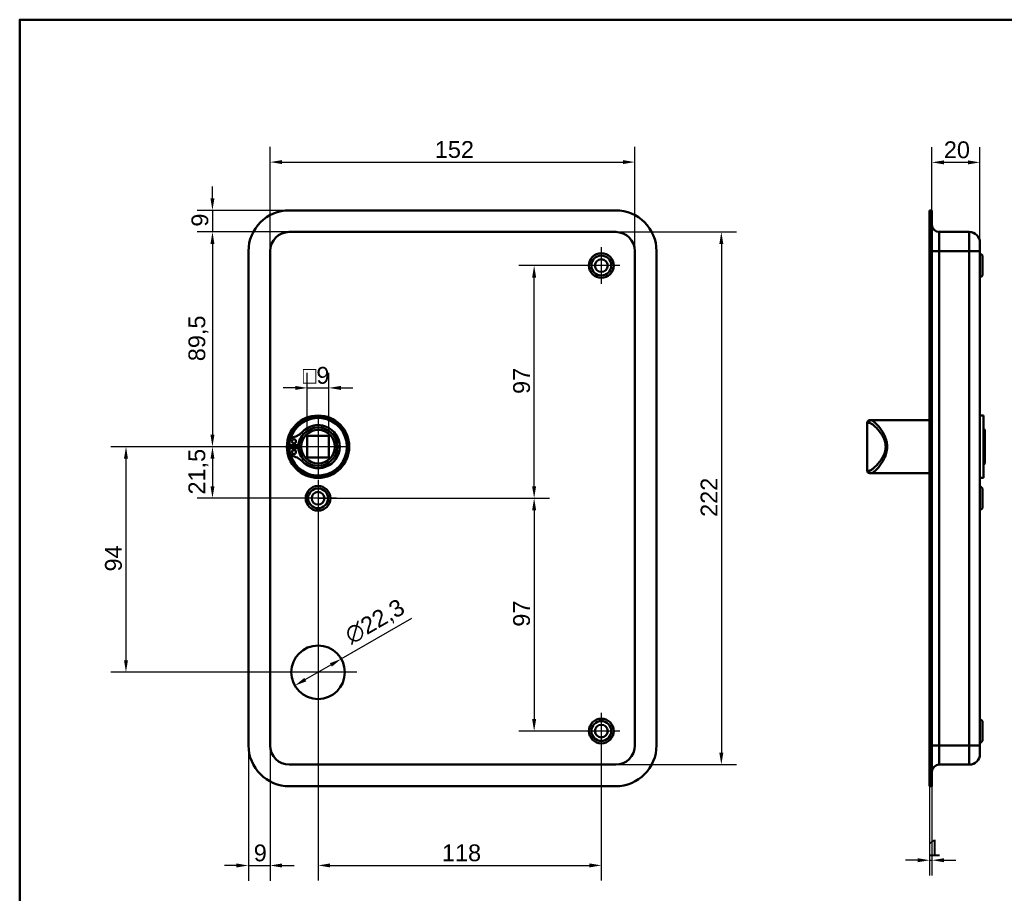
# Model space of a CAD drawing. Header units: millimetres. Extents: x 20 to 833, y 20 to 574.
# Tile 4 of 6: x 20 to 430, y 210 to 574. Entities that reach past the tile are written whole.
import ezdxf

# ---------------------------------------------------------------- set-up
doc = ezdxf.new("R2010")
doc.units = ezdxf.units.MM
doc.header["$LTSCALE"] = 2
for name, color, linetype, lineweight in [('Bemaßungen(DIN)', 7, 'Continuous', 25), ('Mittelpunktmarkierung(DIN)', 7, 'Continuous', 25), ('Sichtbare Kanten(DIN)', 7, 'Continuous', 50), ('Sichtbare tangentiale Kanten(DIN)', 7, 'Continuous', 50), ('Skizziergeometrie(DIN)', 7, 'Continuous', 50)]:
    doc.layers.add(name, color=color, linetype=linetype, lineweight=lineweight)
doc.styles.add('STANDARD-DIN~0', font='arial.ttf')
doc.dimstyles.new('CAD-LAN', dxfattribs={"dimscale": 2, "dimtxt": 3.5, "dimasz": 2.5, "dimexe": 3.175, "dimexo": 0, "dimgap": 0.8, "dimtad": 1, "dimrnd": 1e-08, "dimtxsty": 'STANDARD-DIN~0', "dimcen": 0.09, "dimdle": 10, "dimclrd": 250, "dimclre": 250, "dimclrt": 250, "dimadec": 0, "dimazin": 2, "dimtfac": 1, "dimtmove": 0, "dimatfit": 3, "dimfxl": 1, "dimtolj": 1, "dimtzin": 0, "dimlwd": 25, "dimlwe": 25, "dimarcsym": 0})

# ---------------------------------------------------------------- blocks, each defined once
blk = doc.blocks.new('Ränder Standardrahmen')
at = {"layer": 'Skizziergeometrie(DIN)', "flags": 128}
blk.add_lwpolyline([(10, 10), (10, 287), (410, 287), (410, 10), (10, 10)], dxfattribs=at)
blk = doc.blocks.new('*D8')
at = {"layer": 'Bemaßungen(DIN)', "color": 250, "linetype": 'Continuous', "lineweight": 25, "true_color": 0x3f3f3f, "transparency": 16777216}
for p, q in [((124.31, 477.54), (124.31, 521)), ((276.31, 477.54), (276.31, 521)), ((129.31, 514.65), (271.31, 514.65))]:
    blk.add_line(p, q, dxfattribs=at)
at = {"layer": 'Bemaßungen(DIN)', "color": 250, "linetype": 'Continuous', "true_color": 0x3f3f3f, "transparency": 16777216}
for points in [[(129.31, 515.48), (129.31, 513.82), (124.31, 514.65)], [(271.31, 515.48), (271.31, 513.82), (276.31, 514.65)]]:
    blk.add_solid(points, dxfattribs=at)
at = {"layer": 'Defpoints', "color": 0, "linetype": 'Continuous', "transparency": 16777216}
for p in [(276.31, 514.65), (124.31, 477.54), (276.31, 477.54)]:
    blk.add_point(p, dxfattribs=at)
at = {"layer": 'Bemaßungen(DIN)', "color": 250, "linetype": 'Continuous', "lineweight": 25, "true_color": 0x3f3f3f, "transparency": 16777216, "insert": (192.94, 523.4), "char_height": 7, "attachment_point": 1, "style": 'STANDARD-DIN~0'}
blk.add_mtext('\\A1;152', dxfattribs=at)
blk = doc.blocks.new('*D9')
at = {"layer": 'Bemaßungen(DIN)', "color": 250, "linetype": 'Continuous', "lineweight": 25, "true_color": 0x3f3f3f, "transparency": 16777216}
for p, q in [((268.31, 485.54), (318.66, 485.54)), ((312.31, 480.54), (312.31, 268.54)), ((268.31, 263.54), (318.66, 263.54))]:
    blk.add_line(p, q, dxfattribs=at)
at = {"layer": 'Bemaßungen(DIN)', "color": 250, "linetype": 'Continuous', "true_color": 0x3f3f3f, "transparency": 16777216}
for points in [[(311.48, 480.54), (313.14, 480.54), (312.31, 485.54)], [(311.48, 268.54), (313.14, 268.54), (312.31, 263.54)]]:
    blk.add_solid(points, dxfattribs=at)
at = {"layer": 'Defpoints', "color": 0, "linetype": 'Continuous', "transparency": 16777216}
for p in [(268.31, 485.54), (268.31, 263.54), (312.31, 263.54)]:
    blk.add_point(p, dxfattribs=at)
at = {"layer": 'Bemaßungen(DIN)', "color": 250, "linetype": 'Continuous', "lineweight": 25, "true_color": 0x3f3f3f, "transparency": 16777216, "insert": (303.68, 366.78), "char_height": 7, "attachment_point": 1, "rotation": 90, "style": 'STANDARD-DIN~0'}
blk.add_mtext('\\A1;222', dxfattribs=at)
blk = doc.blocks.new('*D10')
at = {"layer": 'Bemaßungen(DIN)', "color": 250, "linetype": 'Continuous', "lineweight": 25, "true_color": 0x3f3f3f, "transparency": 16777216}
for p, q in [((132.31, 485.54), (93.96, 485.54)), ((100.31, 480.54), (100.31, 401.04)), ((144.31, 396.04), (93.96, 396.04))]:
    blk.add_line(p, q, dxfattribs=at)
at = {"layer": 'Bemaßungen(DIN)', "color": 250, "linetype": 'Continuous', "true_color": 0x3f3f3f, "transparency": 16777216}
for points in [[(99.48, 480.54), (101.14, 480.54), (100.31, 485.54)], [(99.48, 401.04), (101.14, 401.04), (100.31, 396.04)]]:
    blk.add_solid(points, dxfattribs=at)
at = {"layer": 'Defpoints', "color": 0, "linetype": 'Continuous', "transparency": 16777216}
for p in [(132.31, 485.54), (100.31, 396.04), (144.31, 396.04)]:
    blk.add_point(p, dxfattribs=at)
at = {"layer": 'Bemaßungen(DIN)', "color": 250, "linetype": 'Continuous', "lineweight": 25, "true_color": 0x3f3f3f, "transparency": 16777216, "insert": (90.3, 431.67), "char_height": 7, "attachment_point": 1, "rotation": 90, "style": 'STANDARD-DIN~0'}
blk.add_mtext('\\A1;89,5', dxfattribs=at)
blk = doc.blocks.new('*D11')
at = {"layer": 'Bemaßungen(DIN)', "color": 250, "linetype": 'Continuous', "lineweight": 25, "true_color": 0x3f3f3f, "transparency": 16777216}
for p, q in [((144.31, 396.04), (93.96, 396.04)), ((100.31, 391.04), (100.31, 379.54)), ((144.31, 374.54), (93.96, 374.54))]:
    blk.add_line(p, q, dxfattribs=at)
at = {"layer": 'Bemaßungen(DIN)', "color": 250, "linetype": 'Continuous', "true_color": 0x3f3f3f, "transparency": 16777216}
for points in [[(99.48, 391.04), (101.14, 391.04), (100.31, 396.04)], [(99.48, 379.54), (101.14, 379.54), (100.31, 374.54)]]:
    blk.add_solid(points, dxfattribs=at)
at = {"layer": 'Defpoints', "color": 0, "linetype": 'Continuous', "transparency": 16777216}
for p in [(144.31, 396.04), (100.31, 374.54), (144.31, 374.54)]:
    blk.add_point(p, dxfattribs=at)
at = {"layer": 'Bemaßungen(DIN)', "color": 250, "linetype": 'Continuous', "lineweight": 25, "true_color": 0x3f3f3f, "transparency": 16777216, "insert": (90.3, 376.11), "char_height": 7, "attachment_point": 1, "rotation": 90, "style": 'STANDARD-DIN~0'}
blk.add_mtext('\\A1;21,5', dxfattribs=at)
blk = doc.blocks.new('*D12')
at = {"layer": 'Bemaßungen(DIN)', "color": 250, "linetype": 'Continuous', "lineweight": 25, "true_color": 0x3f3f3f, "transparency": 16777216}
for p, q in [((144.31, 396.04), (57.93, 396.04)), ((64.28, 391.04), (64.28, 307.04)), ((144.31, 302.04), (57.93, 302.04))]:
    blk.add_line(p, q, dxfattribs=at)
at = {"layer": 'Bemaßungen(DIN)', "color": 250, "linetype": 'Continuous', "true_color": 0x3f3f3f, "transparency": 16777216}
for points in [[(63.44, 391.04), (65.11, 391.04), (64.28, 396.04)], [(63.44, 307.04), (65.11, 307.04), (64.28, 302.04)]]:
    blk.add_solid(points, dxfattribs=at)
at = {"layer": 'Defpoints', "color": 0, "linetype": 'Continuous', "transparency": 16777216}
for p in [(144.31, 396.04), (64.28, 302.04), (144.31, 302.04)]:
    blk.add_point(p, dxfattribs=at)
at = {"layer": 'Bemaßungen(DIN)', "color": 250, "linetype": 'Continuous', "lineweight": 25, "true_color": 0x3f3f3f, "transparency": 16777216, "insert": (55.53, 344.04), "char_height": 7, "attachment_point": 1, "rotation": 90, "style": 'STANDARD-DIN~0'}
blk.add_mtext('\\A1;94', dxfattribs=at)
blk = doc.blocks.new('*D13')
at = {"layer": 'Bemaßungen(DIN)', "color": 250, "linetype": 'Continuous', "lineweight": 25, "true_color": 0x3f3f3f, "transparency": 16777216}
for p, q in [((100.31, 499.54), (100.31, 504.54)), ((132.31, 494.54), (93.96, 494.54)), ((100.31, 494.54), (100.31, 485.54)), ((132.31, 485.54), (93.96, 485.54)), ((100.31, 480.54), (100.31, 475.54))]:
    blk.add_line(p, q, dxfattribs=at)
at = {"layer": 'Bemaßungen(DIN)', "color": 250, "linetype": 'Continuous', "true_color": 0x3f3f3f, "transparency": 16777216}
for points in [[(99.48, 499.54), (101.14, 499.54), (100.31, 494.54)], [(99.48, 480.54), (101.14, 480.54), (100.31, 485.54)]]:
    blk.add_solid(points, dxfattribs=at)
at = {"layer": 'Defpoints', "color": 0, "linetype": 'Continuous', "transparency": 16777216}
for p in [(132.31, 494.54), (100.31, 485.54), (132.31, 485.54)]:
    blk.add_point(p, dxfattribs=at)
at = {"layer": 'Bemaßungen(DIN)', "color": 250, "linetype": 'Continuous', "lineweight": 25, "true_color": 0x3f3f3f, "transparency": 16777216, "insert": (91.56, 487.74), "char_height": 7, "attachment_point": 1, "rotation": 90, "style": 'STANDARD-DIN~0'}
blk.add_mtext('\\A1;9', dxfattribs=at)
blk = doc.blocks.new('*D14')
at = {"layer": 'Bemaßungen(DIN)', "color": 250, "linetype": 'Continuous', "lineweight": 25, "true_color": 0x3f3f3f, "transparency": 16777216}
for p, q in [((144.31, 366.89), (144.31, 215.19)), ((262.31, 269.89), (262.31, 215.19)), ((149.31, 221.54), (257.31, 221.54))]:
    blk.add_line(p, q, dxfattribs=at)
at = {"layer": 'Bemaßungen(DIN)', "color": 250, "linetype": 'Continuous', "true_color": 0x3f3f3f, "transparency": 16777216}
for points in [[(149.31, 222.37), (149.31, 220.7), (144.31, 221.54)], [(257.31, 222.37), (257.31, 220.7), (262.31, 221.54)]]:
    blk.add_solid(points, dxfattribs=at)
at = {"layer": 'Defpoints', "color": 0, "linetype": 'Continuous', "transparency": 16777216}
for p in [(144.31, 366.89), (262.31, 269.89), (262.31, 221.54)]:
    blk.add_point(p, dxfattribs=at)
at = {"layer": 'Bemaßungen(DIN)', "color": 250, "linetype": 'Continuous', "lineweight": 25, "true_color": 0x3f3f3f, "transparency": 16777216, "insert": (195.9, 230.29), "char_height": 7, "attachment_point": 1, "style": 'STANDARD-DIN~0'}
blk.add_mtext('\\A1;118', dxfattribs=at)
blk = doc.blocks.new('*D15')
at = {"layer": 'Bemaßungen(DIN)', "color": 250, "linetype": 'Continuous', "lineweight": 25, "true_color": 0x3f3f3f, "transparency": 16777216}
for p, q in [((115.31, 271.54), (115.31, 215.15)), ((124.31, 271.54), (124.31, 215.15)), ((110.31, 221.5), (105.31, 221.5)), ((115.31, 221.5), (124.31, 221.5)), ((129.31, 221.5), (134.31, 221.5))]:
    blk.add_line(p, q, dxfattribs=at)
at = {"layer": 'Bemaßungen(DIN)', "color": 250, "linetype": 'Continuous', "true_color": 0x3f3f3f, "transparency": 16777216}
for points in [[(110.31, 222.34), (110.31, 220.67), (115.31, 221.5)], [(129.31, 222.34), (129.31, 220.67), (124.31, 221.5)]]:
    blk.add_solid(points, dxfattribs=at)
at = {"layer": 'Defpoints', "color": 0, "linetype": 'Continuous', "transparency": 16777216}
for p in [(115.31, 271.54), (124.31, 271.54), (124.31, 221.5)]:
    blk.add_point(p, dxfattribs=at)
at = {"layer": 'Bemaßungen(DIN)', "color": 250, "linetype": 'Continuous', "lineweight": 25, "true_color": 0x3f3f3f, "transparency": 16777216, "insert": (117.51, 230.25), "char_height": 7, "attachment_point": 1, "style": 'STANDARD-DIN~0'}
blk.add_mtext('\\A1;9', dxfattribs=at)
blk = doc.blocks.new('*D16')
at = {"layer": 'Bemaßungen(DIN)', "color": 250, "linetype": 'Continuous', "lineweight": 25, "true_color": 0x3f3f3f, "transparency": 16777216}
for p, q in [((254.66, 471.54), (227.97, 471.54)), ((234.32, 379.54), (234.32, 466.54)), ((144.31, 374.54), (240.67, 374.54))]:
    blk.add_line(p, q, dxfattribs=at)
at = {"layer": 'Bemaßungen(DIN)', "color": 250, "linetype": 'Continuous', "true_color": 0x3f3f3f, "transparency": 16777216}
for points in [[(233.48, 466.54), (235.15, 466.54), (234.32, 471.54)], [(233.48, 379.54), (235.15, 379.54), (234.32, 374.54)]]:
    blk.add_solid(points, dxfattribs=at)
at = {"layer": 'Defpoints', "color": 0, "linetype": 'Continuous', "transparency": 16777216}
for p in [(234.32, 471.54), (254.66, 471.54), (144.31, 374.54)]:
    blk.add_point(p, dxfattribs=at)
at = {"layer": 'Bemaßungen(DIN)', "color": 250, "linetype": 'Continuous', "lineweight": 25, "true_color": 0x3f3f3f, "transparency": 16777216, "insert": (225.57, 418.02), "char_height": 7, "attachment_point": 1, "rotation": 90, "style": 'STANDARD-DIN~0'}
blk.add_mtext('\\A1;97', dxfattribs=at)
blk = doc.blocks.new('*D17')
at = {"layer": 'Bemaßungen(DIN)', "color": 250, "linetype": 'Continuous', "lineweight": 25, "true_color": 0x3f3f3f, "transparency": 16777216}
for p, q in [((144.31, 374.54), (240.67, 374.54)), ((234.32, 369.54), (234.32, 282.54)), ((254.66, 277.54), (227.97, 277.54))]:
    blk.add_line(p, q, dxfattribs=at)
at = {"layer": 'Bemaßungen(DIN)', "color": 250, "linetype": 'Continuous', "true_color": 0x3f3f3f, "transparency": 16777216}
for points in [[(233.48, 369.54), (235.15, 369.54), (234.32, 374.54)], [(233.48, 282.54), (235.15, 282.54), (234.32, 277.54)]]:
    blk.add_solid(points, dxfattribs=at)
at = {"layer": 'Defpoints', "color": 0, "linetype": 'Continuous', "transparency": 16777216}
for p in [(144.31, 374.54), (234.32, 277.54), (254.66, 277.54)]:
    blk.add_point(p, dxfattribs=at)
at = {"layer": 'Bemaßungen(DIN)', "color": 250, "linetype": 'Continuous', "lineweight": 25, "true_color": 0x3f3f3f, "transparency": 16777216, "insert": (225.57, 321.02), "char_height": 7, "attachment_point": 1, "rotation": 90, "style": 'STANDARD-DIN~0'}
blk.add_mtext('\\A1;97', dxfattribs=at)
blk = doc.blocks.new('*D18')
at = {"layer": 'Bemaßungen(DIN)', "color": 250, "linetype": 'Continuous', "lineweight": 25, "true_color": 0x3f3f3f, "transparency": 16777216}
for p, q in [((153.97, 307.61), (183.41, 324.6)), ((138.98, 298.96), (149.64, 305.11))]:
    blk.add_line(p, q, dxfattribs=at)
at = {"layer": 'Bemaßungen(DIN)', "color": 250, "linetype": 'Continuous', "true_color": 0x3f3f3f, "transparency": 16777216}
for points in [[(149.22, 305.83), (150.05, 304.39), (153.97, 307.61)], [(138.57, 299.69), (139.4, 298.24), (134.65, 296.47)]]:
    blk.add_solid(points, dxfattribs=at)
at = {"layer": 'Defpoints', "color": 0, "linetype": 'Continuous', "transparency": 16777216}
for p in [(153.97, 307.61), (134.65, 296.47)]:
    blk.add_point(p, dxfattribs=at)
at = {"layer": 'Bemaßungen(DIN)', "color": 250, "linetype": 'Continuous', "lineweight": 25, "true_color": 0x3f3f3f, "transparency": 16777216, "insert": (154.56, 319.78), "char_height": 7, "attachment_point": 1, "rotation": 29.9861, "style": 'STANDARD-DIN~0'}
blk.add_mtext('\\A1;∅22,3', dxfattribs=at)
blk = doc.blocks.new('*D19')
at = {"layer": 'Bemaßungen(DIN)', "color": 250, "linetype": 'Continuous', "lineweight": 25, "true_color": 0x3f3f3f, "transparency": 16777216}
for p, q in [((139.81, 400.54), (139.81, 426.89)), ((148.81, 400.54), (148.81, 426.89)), ((134.81, 420.54), (129.81, 420.54)), ((139.81, 420.54), (148.81, 420.54)), ((153.81, 420.54), (158.81, 420.54))]:
    blk.add_line(p, q, dxfattribs=at)
at = {"layer": 'Bemaßungen(DIN)', "color": 250, "linetype": 'Continuous', "true_color": 0x3f3f3f, "transparency": 16777216}
for points in [[(134.81, 421.37), (134.81, 419.7), (139.81, 420.54)], [(153.81, 421.37), (153.81, 419.7), (148.81, 420.54)]]:
    blk.add_solid(points, dxfattribs=at)
at = {"layer": 'Defpoints', "color": 0, "linetype": 'Continuous', "transparency": 16777216}
for p in [(148.81, 420.54), (139.81, 400.54), (148.81, 400.54)]:
    blk.add_point(p, dxfattribs=at)
at = {"layer": 'Bemaßungen(DIN)', "color": 250, "linetype": 'Continuous', "lineweight": 25, "true_color": 0x3f3f3f, "transparency": 16777216, "insert": (137.94, 429.29), "char_height": 7, "attachment_point": 1, "style": 'STANDARD-DIN~0'}
blk.add_mtext('\\A1;\\fAIGDT|b0|i0;\\H7.0000;o\\fArial|b0|i0;\\H7.0000;9', dxfattribs=at)
blk = doc.blocks.new('*D20')
at = {"layer": 'Bemaßungen(DIN)', "color": 250, "linetype": 'Continuous', "lineweight": 25, "true_color": 0x3f3f3f, "transparency": 16777216}
for p, q in [((400.06, 494.54), (400.06, 520.89)), ((420.06, 481.04), (420.06, 520.89)), ((415.06, 514.54), (405.06, 514.54))]:
    blk.add_line(p, q, dxfattribs=at)
at = {"layer": 'Bemaßungen(DIN)', "color": 250, "linetype": 'Continuous', "true_color": 0x3f3f3f, "transparency": 16777216}
for points in [[(405.06, 515.37), (405.06, 513.7), (400.06, 514.54)], [(415.06, 515.37), (415.06, 513.7), (420.06, 514.54)]]:
    blk.add_solid(points, dxfattribs=at)
at = {"layer": 'Defpoints', "color": 0, "linetype": 'Continuous', "transparency": 16777216}
for p in [(400.06, 514.54), (400.06, 494.54), (420.06, 481.04)]:
    blk.add_point(p, dxfattribs=at)
at = {"layer": 'Bemaßungen(DIN)', "color": 250, "linetype": 'Continuous', "lineweight": 25, "true_color": 0x3f3f3f, "transparency": 16777216, "insert": (405, 523.29), "char_height": 7, "attachment_point": 1, "style": 'STANDARD-DIN~0'}
blk.add_mtext('\\A1;20', dxfattribs=at)
blk = doc.blocks.new('*D21')
at = {"layer": 'Bemaßungen(DIN)', "color": 250, "linetype": 'Continuous', "lineweight": 25, "true_color": 0x3f3f3f, "transparency": 16777216}
for p, q in [((399.06, 254.54), (399.06, 217.35)), ((400.06, 254.54), (400.06, 217.35)), ((394.06, 223.7), (389.06, 223.7)), ((399.06, 223.7), (400.06, 223.7)), ((405.06, 223.7), (410.06, 223.7))]:
    blk.add_line(p, q, dxfattribs=at)
at = {"layer": 'Bemaßungen(DIN)', "color": 250, "linetype": 'Continuous', "true_color": 0x3f3f3f, "transparency": 16777216}
for points in [[(394.06, 224.54), (394.06, 222.87), (399.06, 223.7)], [(405.06, 224.54), (405.06, 222.87), (400.06, 223.7)]]:
    blk.add_solid(points, dxfattribs=at)
at = {"layer": 'Defpoints', "color": 0, "linetype": 'Continuous', "transparency": 16777216}
for p in [(399.06, 254.54), (400.06, 254.54), (400.06, 223.7)]:
    blk.add_point(p, dxfattribs=at)
at = {"layer": 'Bemaßungen(DIN)', "color": 250, "linetype": 'Continuous', "lineweight": 25, "true_color": 0x3f3f3f, "transparency": 16777216, "insert": (398.27, 232.33), "char_height": 7, "attachment_point": 1, "style": 'STANDARD-DIN~0'}
blk.add_mtext('\\A1;1', dxfattribs=at)

msp = doc.modelspace()

# ---------------------------------------------------------------- linework, layer by layer
at = {"layer": 'Mittelpunktmarkierung(DIN)', "linetype": 'Continuous'}
for p, q in [((262.309, 479.188), (262.309, 463.888)), ((269.959, 471.538), (254.659, 471.538)), ((144.309, 408.038), (144.309, 384.038)), ((156.309, 396.038), (132.309, 396.038)), ((144.309, 382.188), (144.309, 366.888)), ((151.959, 374.538), (136.659, 374.538)), ((144.309, 318.188), (144.309, 285.888)), ((160.459, 302.038), (128.159, 302.038)), ((262.309, 285.188), (262.309, 269.888)), ((269.959, 277.538), (254.659, 277.538))]:
    msp.add_line(p, q, dxfattribs=at)
at = {"layer": 'Sichtbare Kanten(DIN)'}
for p, q in [((132.309, 494.538), (268.309, 494.538)), ((399.059, 494.538), (399.059, 477.538)), ((399.059, 494.538), (400.059, 494.538)), ((400.059, 494.538), (400.059, 477.538)), ((268.309, 485.538), (132.309, 485.538)), ((415.559, 485.538), (403.059, 485.538)), ((420.059, 481.038), (420.059, 477.538)), ((115.309, 271.538), (115.309, 477.538)), ((124.309, 477.538), (124.309, 271.538)), ((276.309, 271.538), (276.309, 477.538)), ((285.309, 477.538), (285.309, 271.538)), ((399.059, 271.538), (399.059, 477.538)), ((400.059, 271.538), (400.059, 477.538)), ((420.059, 271.538), (420.059, 477.538)), ((421.059, 475.688), (420.059, 476.688)), ((421.059, 475.688), (421.059, 467.388)), ((421.059, 467.388), (420.059, 466.388)), ((374.059, 407.038), (374.729, 407.038)), ((379.059, 407.038), (374.729, 407.038)), ((399.059, 407.038), (379.059, 407.038)), ((421.559, 409.038), (420.059, 409.038)), ((421.559, 383.038), (421.559, 409.038)), ((373.059, 406.038), (373.059, 386.038)), ((422.059, 403.038), (421.559, 403.538)), ((422.059, 403.038), (422.059, 389.038)), ((132.401, 396.655), (132.401, 398.039)), ((139.809, 391.538), (139.809, 400.538)), ((139.809, 400.538), (148.809, 400.538)), ((148.809, 400.538), (148.809, 391.538)), ((136.101, 396.655), (132.401, 396.655)), ((132.401, 395.421), (136.101, 395.421)), ((132.401, 394.037), (132.401, 395.421)), ((148.809, 391.538), (139.809, 391.538)), ((422.059, 389.038), (421.559, 388.538)), ((374.729, 385.038), (374.059, 385.038)), ((379.059, 385.038), (374.729, 385.038)), ((399.059, 385.038), (379.059, 385.038)), ((421.559, 383.038), (420.059, 383.038)), ((421.059, 378.688), (420.059, 379.688)), ((421.059, 378.688), (421.059, 370.388)), ((421.059, 370.388), (420.059, 369.388)), ((421.059, 281.688), (420.059, 282.688)), ((421.059, 281.688), (421.059, 273.388)), ((399.059, 271.538), (399.059, 254.538)), ((400.059, 271.538), (400.059, 254.538)), ((421.059, 273.388), (420.059, 272.388)), ((420.059, 271.538), (420.059, 268.038)), ((132.309, 263.538), (268.309, 263.538)), ((415.559, 263.538), (403.059, 263.538)), ((268.309, 254.538), (132.309, 254.538)), ((399.059, 254.538), (400.059, 254.538))]:
    msp.add_line(p, q, dxfattribs=at)
for centre, radius in [((262.309, 471.538), 5.15), ((262.309, 471.538), 4.15), ((262.309, 471.538), 2.65), ((144.309, 396.038), 13), ((144.309, 396.038), 12.5), ((144.309, 396.038), 8), ((144.309, 396.038), 7), ((134.251, 398.27), 0.85), ((134.251, 393.806), 0.85), ((144.309, 374.538), 5.15), ((144.309, 374.538), 4.15), ((144.309, 374.538), 2.65), ((144.309, 302.038), 11.15), ((262.309, 277.538), 5.15), ((262.309, 277.538), 4.15), ((262.309, 277.538), 2.65)]:
    msp.add_circle(centre, radius, dxfattribs=at)
for centre, radius, start, end in [((132.309, 477.538), 17, 90, 180), ((268.309, 477.538), 17, 0, 90), ((403.059, 488.538), 3, 180, 270), ((132.309, 477.538), 8, 90, 180), ((268.309, 477.538), 8, 0, 90), ((415.559, 481.038), 4.5, 0, 90), ((144.309, 396.038), 12, 194.7921, 165.2079), ((374.059, 406.038), 1, 90, 180), ((131.661, 408.408), 8.725, 284.80219, 315.63645), ((144.309, 396.038), 9, 220.90334, 139.09666), ((144.309, 396.038), 8.967, 224.36355, 135.63645), ((134.401, 398.039), 2, 104.80219, 180), ((143.576, 396.038), 7.5, 130.96945, 175.28369), ((144.309, 396.038), 8.2, 163.43926, 196.56074), ((144.309, 396.038), 12, 172.89827, 187.10173), ((134.401, 394.037), 2, 180, 255.19781), ((144.309, 396.038), 9, 176.0711, 183.9289), ((143.576, 396.038), 7.5, 184.71631, 229.03055), ((131.661, 383.668), 8.725, 44.36355, 75.19781), ((374.059, 386.038), 1, 180, 270), ((132.309, 271.538), 17, 180, 270), ((132.309, 271.538), 8, 180, 270), ((268.309, 271.538), 8, 270, 0), ((268.309, 271.538), 17, 270, 0), ((415.559, 268.038), 4.5, 270, 0), ((403.059, 260.538), 3, 90, 180)]:
    msp.add_arc(centre, radius, start, end, dxfattribs=at)
at = {"layer": 'Sichtbare tangentiale Kanten(DIN)'}
for p, q in [((403.059, 485.538), (403.059, 477.538)), ((415.559, 477.538), (415.559, 485.538)), ((399.059, 477.538), (400.059, 477.538)), ((400.059, 477.538), (403.059, 477.538)), ((403.059, 271.538), (403.059, 477.538)), ((415.559, 477.538), (403.059, 477.538)), ((420.059, 477.538), (415.559, 477.538)), ((415.559, 477.538), (415.559, 271.538)), ((373.764, 406.038), (373.059, 406.038)), ((373.059, 386.038), (373.764, 386.038)), ((399.059, 271.538), (400.059, 271.538)), ((403.059, 271.538), (400.059, 271.538)), ((403.059, 271.538), (403.059, 263.538)), ((415.559, 271.538), (403.059, 271.538)), ((415.559, 263.538), (415.559, 271.538)), ((415.559, 271.538), (420.059, 271.538))]:
    msp.add_line(p, q, dxfattribs=at)
for centre, major_axis, start_param, end_param in [((374.729, 406.038), (0, 1), 0, 1.5707963), ((374.729, 386.038), (0, -1), 4.712389, 6.2831853)]:
    msp.add_ellipse(centre, major_axis=major_axis, ratio=0.9647528, start_param=start_param, end_param=end_param, dxfattribs=at)
for points, knots in [([(374.729, 385.038), (374.944, 385.038), (375.48, 385.245), (376.873, 386.371), (378.97, 388.836), (380.977, 392.437), (381.538, 396.028), (381.196, 398.265), (380.644, 399.897), (379.967, 401.404), (378.57, 403.724), (376.869, 405.705), (375.481, 406.831), (374.944, 407.038), (374.729, 407.038)], [-3.4261334, -3.4261334, -3.4261334, -3.4261334, -3.1814096, -2.9366858, -2.4472382, -1.9577905, -1.7130667, -1.4683429, -1.345981, -1.2236191, -0.9788953, -0.4894476, -0.2447238, 0, 0, 0, 0]), ([(373.764, 406.038), (373.99, 406.038), (374.272, 405.944), (374.597, 405.769), (374.921, 405.594), (375.287, 405.338), (375.679, 405.017), (376.464, 404.376), (377.36, 403.475), (378.219, 402.372), (378.648, 401.82), (379.068, 401.218), (379.446, 400.56), (379.634, 400.231), (379.813, 399.889), (379.974, 399.532), (380.136, 399.175), (380.281, 398.805), (380.402, 398.422), (380.644, 397.656), (380.787, 396.843), (380.786, 396.028), (380.784, 395.213), (380.637, 394.397), (380.397, 393.635), (379.918, 392.11), (379.074, 390.8), (378.211, 389.697), (377.349, 388.594), (376.462, 387.698), (375.679, 387.058), (375.287, 386.738), (374.922, 386.482), (374.597, 386.307), (374.273, 386.132), (373.99, 386.038), (373.764, 386.038)], [0, 0, 0, 0, 0.2447238, 0.2447238, 0.2447238, 0.4894476, 0.4894476, 0.4894476, 0.9788953, 0.9788953, 0.9788953, 1.2236191, 1.2236191, 1.2236191, 1.345981, 1.345981, 1.345981, 1.4683429, 1.4683429, 1.4683429, 1.7130667, 1.7130667, 1.7130667, 1.9577905, 1.9577905, 1.9577905, 2.4472382, 2.4472382, 2.4472382, 2.9366858, 2.9366858, 2.9366858, 3.1814096, 3.1814096, 3.1814096, 3.4261334, 3.4261334, 3.4261334, 3.4261334])]:
    msp.add_open_spline(points, degree=3, knots=knots, dxfattribs=at)

# ---------------------------------------------------------------- block references
at = {"xscale": 2, "yscale": 2, "zscale": 2}
msp.add_blockref('Ränder Standardrahmen', (0, 0), dxfattribs=at)

# ---------------------------------------------------------------- dimensions: what is measured, and where the dimension line sits
at = {"layer": 'Bemaßungen(DIN)', "color": 250, "linetype": 'Continuous', "lineweight": 25, "true_color": 0x3f3f3f}
for base, p1, p2, angle, override, picture, middle in [((276.309, 514.65), (124.309, 477.538), (276.309, 477.538), 180, {"dimgap": 0.8, "dimdec": 2, "dimtol": 0, "dimlim": 0, "dimtp": 0, "dimtm": 0, "dimtdec": 2, "dimtofl": 0, "dimatfit": 1}, '*D8', (200.309, 514.65)), ((100.309, 485.538), (132.309, 494.538), (132.309, 485.538), 270, {"dimgap": 0.8, "dimdec": 2, "dimtol": 0, "dimlim": 0, "dimtp": 0, "dimtm": 0, "dimtdec": 2, "dimtofl": 1, "dimatfit": 1}, '*D13', (100.309, 490.038)), ((100.309, 396.038), (132.309, 485.538), (144.309, 396.038), 90, {"dimgap": 0.8, "dimdec": 2, "dimtol": 0, "dimlim": 0, "dimtp": 0, "dimtm": 0, "dimtdec": 2, "dimtofl": 0, "dimatfit": 1}, '*D10', (100.309, 440.788)), ((312.309, 263.538), (268.309, 485.538), (268.309, 263.538), 90, {"dimgap": 0.8, "dimdec": 2, "dimtol": 0, "dimlim": 0, "dimtp": 0, "dimtm": 0, "dimtdec": 2, "dimtofl": 0, "dimatfit": 1}, '*D9', (312.309, 374.538)), ((234.317, 471.538), (144.309, 374.538), (254.659, 471.538), 90, {"dimgap": 0.8, "dimdec": 2, "dimtol": 0, "dimlim": 0, "dimtp": 0, "dimtm": 0, "dimtdec": 2, "dimtofl": 0, "dimatfit": 1}, '*D16', (234.317, 423.038)), ((64.278, 302.038), (144.309, 396.038), (144.309, 302.038), 90, {"dimgap": 0.8, "dimdec": 2, "dimtol": 0, "dimlim": 0, "dimtp": 0, "dimtm": 0, "dimtdec": 2, "dimtofl": 0, "dimatfit": 1}, '*D12', (64.278, 349.038)), ((100.309, 374.538), (144.309, 396.038), (144.309, 374.538), 90, {"dimgap": 0.8, "dimdec": 2, "dimtol": 0, "dimlim": 0, "dimtp": 0, "dimtm": 0, "dimtdec": 2, "dimtofl": 0, "dimatfit": 1}, '*D11', (100.309, 385.288)), ((234.317, 277.538), (144.309, 374.538), (254.659, 277.538), 90, {"dimgap": 0.8, "dimdec": 2, "dimtol": 0, "dimlim": 0, "dimtp": 0, "dimtm": 0, "dimtdec": 2, "dimtofl": 0, "dimatfit": 1}, '*D17', (234.317, 326.038)), ((262.309, 221.538), (144.309, 366.888), (262.309, 269.888), 180, {"dimgap": 0.8, "dimdec": 2, "dimtol": 0, "dimlim": 0, "dimtp": 0, "dimtm": 0, "dimtdec": 2, "dimtofl": 0, "dimatfit": 1}, '*D14', (203.309, 221.538))]:
    dim = msp.add_linear_dim(base=base, p1=p1, p2=p2, angle=angle, dimstyle='CAD-LAN', override=override, dxfattribs=at)
    dim.commit()
    dim.dimension.update_dxf_attribs({"geometry": picture, "text_midpoint": middle, "dimtype": 160})
for base, p1, p2, override, picture, middle in [((400.059, 514.538), (420.059, 481.038), (400.059, 494.538), {"dimgap": 0.8, "dimdec": 2, "dimtol": 0, "dimlim": 0, "dimtp": 0, "dimtm": 0, "dimtdec": 2, "dimtofl": 0, "dimatfit": 1}, '*D20', (410.059, 514.538)), ((124.309, 221.503), (115.309, 271.538), (124.309, 271.538), {"dimgap": 0.8, "dimdec": 2, "dimtol": 0, "dimlim": 0, "dimtp": 0, "dimtm": 0, "dimtdec": 2, "dimtofl": 1, "dimatfit": 1}, '*D15', (119.809, 221.503)), ((400.059, 223.703), (399.059, 254.538), (400.059, 254.538), {"dimgap": 0.8, "dimdec": 2, "dimtol": 0, "dimlim": 0, "dimtp": 0, "dimtm": 0, "dimtdec": 2, "dimtofl": 1, "dimatfit": 1}, '*D21', (399.559, 223.703))]:
    dim = msp.add_linear_dim(base=base, p1=p1, p2=p2, dimstyle='CAD-LAN', override=override, dxfattribs=at)
    dim.commit()
    dim.dimension.update_dxf_attribs({"geometry": picture, "text_midpoint": middle, "dimtype": 160})
dim = msp.add_linear_dim(base=(148.809, 420.538), p1=(139.809, 400.538), p2=(148.809, 400.538), angle=180, text='\\fAIGDT|b0|i0;\\H7.0000;o\\fArial|b0|i0;\\H7.0000;<>', dimstyle='CAD-LAN', override={"dimgap": 0.8, "dimdec": 2, "dimtol": 0, "dimlim": 0, "dimtp": 0, "dimtm": 0, "dimtdec": 2, "dimtofl": 1, "dimatfit": 1}, dxfattribs=at)
dim.commit()
dim.dimension.update_dxf_attribs({"geometry": '*D19', "text_midpoint": (144.309, 420.538), "dimtype": 160})
dim = msp.add_diameter_dim_2p(p1=(134.652, 296.465), p2=(153.967, 307.611), dimstyle='CAD-LAN', override={"dimgap": 0.8, "dimdec": 2, "dimlfac": 1, "dimtol": 0, "dimlim": 0, "dimtp": 0, "dimtm": 0, "dimtdec": 2, "dimatfit": 2}, dxfattribs=at)
dim.commit()
dim.dimension.update_dxf_attribs({"geometry": '*D18', "text_midpoint": (170.856, 317.356), "dimtype": 163})

doc.saveas('drawing.dxf')
